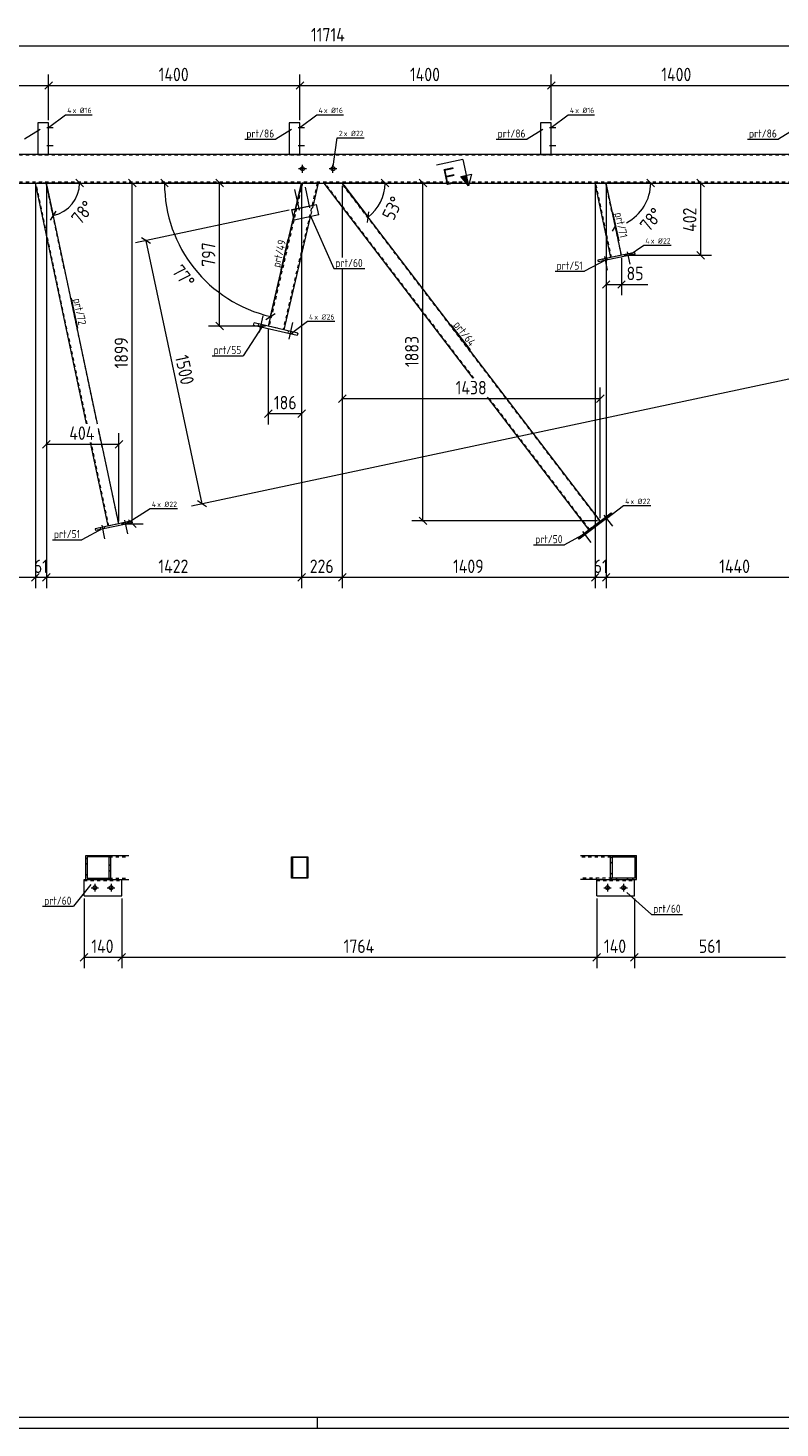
# Model space of a CAD drawing. Header units: millimetres. Extents: x 1 to 1188, y 1 to 840.
# Tile 3 of 6: x 511 to 790, y 1 to 521. Entities that reach past the tile are written whole.
import ezdxf

# ---------------------------------------------------------------- set-up
doc = ezdxf.new("R2010")
doc.units = ezdxf.units.MM
doc.header["$LTSCALE"] = 0.6
doc.linetypes.add('XKITLINE00', pattern=[0])
doc.linetypes.add('XKITLINE02', pattern=[4, 2, -2])
for name, color, linetype, lineweight in [('Bolt', 7, 'Continuous', 0), ('BoltMark', 3, 'Continuous', 0), ('DrawingSheet', 5, 'Continuous', 0), ('Part', 2, 'Continuous', 0), ('PartMark', 3, 'Continuous', 0), ('Section', 6, 'Continuous', 0), ('Z-DIMENSIONS', 1, 'Continuous', 0)]:
    doc.layers.add(name, color=color, linetype=linetype, lineweight=lineweight)
doc.styles.add('ARIAL', font='ARIAL.TTF')
doc.styles.add('ISOCPEUR', font='ISOCPEUR.TTF')

msp = doc.modelspace()

# ---------------------------------------------------------------- hatches: boundary and pattern name
at = {"layer": 'Section'}
msp.add_hatch(color=6, dxfattribs=at).paths.add_polyline_path([(673.2, 466.5), (674.03, 462.59), (671.25, 466.09)], flags=17)

# ---------------------------------------------------------------- linework, layer by layer
at = {"layer": 'Bolt', "color": 3, "linetype": 'XKITLINE00', "lineweight": 0}
for p, q in [((517.45, 484.32), (519.82, 484.32)), ((517.45, 484.32), (519.82, 484.32)), ((517.95, 484.85), (518.15, 484.85)), ((517.95, 484.85), (518.15, 484.85)), ((610.79, 484.32), (613.15, 484.32)), ((610.79, 484.32), (613.15, 484.32)), ((611.29, 484.85), (611.49, 484.85)), ((611.29, 484.85), (611.49, 484.85)), ((704.12, 484.32), (706.49, 484.32)), ((704.12, 484.32), (706.49, 484.32)), ((704.62, 484.85), (704.82, 484.85)), ((704.62, 484.85), (704.82, 484.85)), ((517.95, 483.79), (518.15, 483.79)), ((517.95, 483.79), (518.15, 483.79)), ((611.29, 483.79), (611.49, 483.79)), ((611.29, 483.79), (611.49, 483.79)), ((704.62, 483.79), (704.82, 483.79)), ((704.62, 483.79), (704.82, 483.79)), ((517.45, 477.65), (519.82, 477.65)), ((517.45, 477.65), (519.82, 477.65)), ((517.95, 478.19), (518.15, 478.19)), ((517.95, 478.19), (518.15, 478.19)), ((517.95, 477.12), (518.15, 477.12)), ((517.95, 477.12), (518.15, 477.12)), ((610.79, 477.65), (613.15, 477.65)), ((610.79, 477.65), (613.15, 477.65)), ((611.29, 478.19), (611.49, 478.19)), ((611.29, 478.19), (611.49, 478.19)), ((611.29, 477.12), (611.49, 477.12)), ((611.29, 477.12), (611.49, 477.12)), ((704.12, 477.65), (706.49, 477.65)), ((704.12, 477.65), (706.49, 477.65)), ((704.62, 478.19), (704.82, 478.19)), ((704.62, 478.19), (704.82, 478.19)), ((704.62, 477.12), (704.82, 477.12)), ((704.62, 477.12), (704.82, 477.12)), ((613.9, 468.98), (610.96, 468.98)), ((612.43, 467.51), (612.43, 470.44)), ((625.23, 468.98), (622.3, 468.98)), ((623.76, 467.51), (623.76, 470.44)), ((611.28, 453.65), (609.65, 461.31)), ((615.19, 454.48), (613.56, 462.14)), ((610.72, 454.04), (610.67, 454.23)), ((611.63, 454.23), (611.59, 454.43)), ((614.63, 454.87), (614.59, 455.07)), ((615.54, 455.06), (615.5, 455.26)), ((732.47, 437.18), (732.61, 436.53)), ((732.47, 437.18), (732.61, 436.53)), ((733.02, 438.15), (733.99, 433.57)), ((733.02, 438.15), (733.99, 433.57)), ((733.91, 437.49), (734.05, 436.84)), ((733.91, 437.49), (734.05, 436.84)), ((724, 435.38), (724.13, 434.73)), ((724, 435.38), (724.13, 434.73)), ((724.54, 436.35), (725.61, 431.3)), ((724.54, 436.35), (725.61, 431.3)), ((725.43, 435.69), (725.57, 435.03)), ((725.43, 435.69), (725.57, 435.03)), ((596.03, 410.34), (596.26, 411.31)), ((596.03, 410.34), (596.26, 411.31)), ((596.42, 408.19), (597.86, 414.36)), ((596.42, 408.19), (597.86, 414.36)), ((607.46, 405.62), (608.9, 411.79)), ((607.46, 405.62), (608.9, 411.79)), ((597.72, 409.94), (597.95, 410.92)), ((597.72, 409.94), (597.95, 410.92)), ((607.07, 407.76), (607.3, 408.74)), ((607.07, 407.76), (607.3, 408.74)), ((608.76, 407.37), (608.99, 408.34)), ((608.76, 407.37), (608.99, 408.34)), ((546.36, 338.35), (547.43, 333.29)), ((546.36, 338.35), (547.43, 333.29)), ((724.31, 339.1), (724.71, 338.57)), ((724.31, 339.1), (724.71, 338.57)), ((724.38, 340.21), (727.52, 336.1)), ((724.38, 340.21), (727.52, 336.1)), ((725.47, 339.99), (725.88, 339.46)), ((725.47, 339.99), (725.88, 339.46)), ((537.33, 335.58), (537.47, 334.93)), ((537.33, 335.58), (537.47, 334.93)), ((537.88, 336.55), (538.95, 331.49)), ((537.88, 336.55), (538.95, 331.49)), ((538.77, 335.88), (538.91, 335.23)), ((538.77, 335.88), (538.91, 335.23)), ((545.81, 337.38), (545.95, 336.73)), ((545.81, 337.38), (545.95, 336.73)), ((547.25, 337.68), (547.38, 337.03)), ((547.25, 337.68), (547.38, 337.03)), ((716.36, 333.03), (716.76, 332.5)), ((716.36, 333.03), (716.76, 332.5)), ((716.44, 334.14), (719.57, 330.03)), ((716.44, 334.14), (719.57, 330.03)), ((717.52, 333.92), (717.93, 333.39)), ((717.52, 333.92), (717.93, 333.39)), ((535.33, 203.19), (535.33, 200.39)), ((541.33, 203.19), (541.33, 200.39)), ((725.69, 203.19), (725.69, 200.39)), ((731.69, 203.19), (731.69, 200.39)), ((533.93, 201.79), (536.73, 201.79)), ((539.93, 201.79), (542.73, 201.79)), ((724.29, 201.79), (727.09, 201.79)), ((730.29, 201.79), (733.09, 201.79))]:
    msp.add_line(p, q, dxfattribs=at)
for centre, radius in [((612.43, 468.98), 0.733), ((623.76, 468.98), 0.733), ((535.33, 201.79), 0.7), ((541.33, 201.79), 0.7), ((725.69, 201.79), 0.7), ((731.69, 201.79), 0.7)]:
    msp.add_circle(centre, radius, dxfattribs=at)
at = {"layer": 'BoltMark', "color": 4, "linetype": 'XKITLINE00', "lineweight": 0}
for p, q in [((518.12, 484.32), (524.48, 489.08)), ((524.48, 489.08), (534.28, 489.08)), ((611.45, 484.32), (617.82, 489.08)), ((617.82, 489.08), (627.61, 489.08)), ((704.79, 484.32), (711.15, 489.08)), ((711.15, 489.08), (720.94, 489.08)), ((623.76, 468.98), (625.35, 480.5)), ((625.35, 480.5), (635.32, 480.5)), ((733.33, 436.68), (739.19, 440.58)), ((739.19, 440.58), (749.33, 440.58)), ((607.91, 407.57), (614.28, 412.33)), ((614.28, 412.33), (624.41, 412.33)), ((725.29, 339.02), (731.66, 343.78)), ((731.66, 343.78), (741.79, 343.78)), ((546.67, 336.88), (555.89, 342.68)), ((555.89, 342.68), (566.03, 342.68))]:
    msp.add_line(p, q, dxfattribs=at)
at = {"layer": 'DrawingSheet', "color": 2, "linetype": 'XKITLINE00', "lineweight": 0}
for p, q in [((1, 1), (1188, 1)), ((618, 1), (618, 5))]:
    msp.add_line(p, q, dxfattribs=at)
at = {"layer": 'DrawingSheet', "color": 3, "linetype": 'XKITLINE00', "lineweight": 0}
msp.add_line((5, 5), (1184, 5), dxfattribs=at)
at = {"layer": 'Part', "color": 2, "linetype": 'XKITLINE00', "lineweight": 0}
for p, q in [((518.15, 485.99), (514.15, 485.99)), ((514.15, 485.99), (514.15, 474.32)), ((518.15, 474.32), (518.15, 485.99)), ((611.49, 485.99), (607.49, 485.99)), ((607.49, 485.99), (607.49, 474.32)), ((611.49, 474.32), (611.49, 485.99)), ((704.82, 485.99), (700.82, 485.99)), ((700.82, 485.99), (700.82, 474.32)), ((704.82, 474.32), (704.82, 485.99)), ((1012.51, 474.32), (314.06, 474.32)), ((233.82, 463.66), (1012.51, 463.66)), ((532.26, 374.22), (513.25, 463.66)), ((536.35, 374.22), (517.34, 463.66)), ((612.1, 463.66), (609.86, 454.06)), ((618.26, 463.66), (616.35, 455.44)), ((675.85, 391.14), (620.48, 463.66)), ((723.04, 338.13), (627.19, 463.66)), ((727, 436.02), (721.12, 463.66)), ((730.91, 436.85), (725.21, 463.66)), ((608.52, 453.78), (617.65, 455.72)), ((609.35, 449.86), (608.52, 453.78)), ((617.69, 455.52), (608.56, 453.58)), ((618.48, 451.8), (617.65, 455.72)), ((609.13, 450.92), (599.7, 410.51)), ((615.34, 451.14), (605.55, 409.15)), ((618.48, 451.8), (609.35, 449.86)), ((735.8, 437.89), (722.11, 434.98)), ((735.94, 437.24), (722.24, 434.33)), ((735.94, 437.24), (735.8, 437.89)), ((722.11, 434.98), (722.24, 434.33)), ((594.28, 410.75), (594.51, 411.72)), ((610.74, 407.93), (594.51, 411.72)), ((610.51, 406.96), (594.28, 410.75)), ((610.74, 407.93), (610.51, 406.96)), ((718.8, 334.89), (681.19, 384.14)), ((544.25, 337.05), (536.73, 372.4)), ((540.33, 336.22), (533.74, 367.22)), ((714.82, 331.86), (727.01, 341.16)), ((727.41, 340.63), (715.23, 331.33)), ((727.01, 341.16), (727.41, 340.63)), ((549.14, 338.09), (535.44, 335.18)), ((535.44, 335.18), (535.58, 334.52)), ((549.28, 337.43), (535.58, 334.52)), ((549.28, 337.43), (549.14, 338.09)), ((715.23, 331.33), (714.82, 331.86)), ((531.97, 204.79), (531.97, 213.79)), ((531.97, 213.79), (547.9, 213.79)), ((541.21, 204.79), (541.21, 213.79)), ((715.64, 213.79), (736.51, 213.79)), ((726.86, 204.79), (726.86, 213.79)), ((736.51, 204.79), (736.51, 213.79)), ((540.69, 213.29), (532.48, 213.29)), ((532.48, 213.29), (532.48, 205.29)), ((540.69, 205.29), (540.69, 213.29)), ((608.41, 205.29), (608.41, 213.29)), ((608.41, 213.29), (614.41, 213.29)), ((614.11, 212.99), (608.71, 212.99)), ((608.71, 212.99), (608.71, 205.59)), ((614.11, 205.59), (614.11, 212.99)), ((614.41, 213.29), (614.41, 205.29)), ((727.39, 213.29), (735.97, 213.29)), ((727.39, 213.29), (727.39, 205.29)), ((735.97, 205.29), (735.97, 213.29)), ((531.33, 204.79), (531.97, 204.79)), ((531.33, 198.79), (531.33, 204.79)), ((531.97, 204.79), (542.98, 204.79)), ((532.48, 205.29), (540.69, 205.29)), ((542.98, 204.79), (545.33, 204.79)), ((545.33, 198.79), (545.33, 204.79)), ((545.33, 204.79), (547.9, 204.79)), ((614.41, 205.29), (608.41, 205.29)), ((608.71, 205.59), (614.11, 205.59)), ((721.69, 204.79), (715.64, 204.79)), ((721.69, 204.79), (723.89, 204.79)), ((721.69, 198.79), (721.69, 204.79)), ((723.89, 204.79), (736.51, 204.79)), ((735.97, 205.29), (727.39, 205.29)), ((735.69, 198.79), (735.69, 204.79)), ((531.33, 198.79), (545.33, 198.79)), ((721.69, 198.79), (735.69, 198.79))]:
    msp.add_line(p, q, dxfattribs=at)
at = {"layer": 'Part', "color": 7, "linetype": 'XKITLINE02', "lineweight": 0}
for p, q in [((517.95, 485.99), (517.95, 474.32)), ((611.29, 485.99), (611.29, 474.32)), ((704.62, 485.99), (704.62, 474.32)), ((1012.51, 473.99), (314.06, 473.99)), ((514.15, 474.32), (518.15, 474.32)), ((514.15, 474.32), (514.15, 474.32)), ((514.15, 474.32), (514.15, 474.32)), ((514.15, 474.32), (514.15, 474.32)), ((514.15, 474.32), (514.15, 474.32)), ((518.15, 474.32), (518.15, 474.32)), ((518.15, 474.32), (518.15, 474.32)), ((607.49, 474.32), (611.49, 474.32)), ((607.49, 474.32), (607.49, 474.32)), ((607.49, 474.32), (607.49, 474.32)), ((607.49, 474.32), (607.49, 474.32)), ((607.49, 474.32), (607.49, 474.32)), ((611.49, 474.32), (611.49, 474.32)), ((611.49, 474.32), (611.49, 474.32)), ((700.82, 474.32), (704.82, 474.32)), ((700.82, 474.32), (700.82, 474.32)), ((700.82, 474.32), (700.82, 474.32)), ((700.82, 474.32), (700.82, 474.32)), ((700.82, 474.32), (700.82, 474.32)), ((704.82, 474.32), (704.82, 474.32)), ((704.82, 474.32), (704.82, 474.32)), ((1012.51, 463.99), (233.75, 463.99)), ((517.34, 463.66), (513.25, 463.66)), ((532.46, 374.22), (513.45, 463.66)), ((517.13, 463.66), (536.14, 374.22)), ((612.45, 463.66), (600.03, 410.43)), ((617.92, 463.66), (605.22, 409.22)), ((618.26, 463.66), (612.1, 463.66)), ((627.19, 463.66), (620.48, 463.66)), ((676.1, 391.14), (620.73, 463.66)), ((722.88, 338.01), (626.94, 463.66)), ((725.21, 463.66), (721.12, 463.66)), ((727.19, 436.06), (721.33, 463.66)), ((725.01, 463.66), (730.71, 436.81)), ((609.86, 454.06), (609.13, 450.92)), ((616.35, 455.44), (615.34, 451.14)), ((730.91, 436.85), (727, 436.02)), ((605.55, 409.15), (599.7, 410.51)), ((718.96, 335.01), (681.44, 384.14)), ((536.73, 371.44), (544.05, 337.01)), ((540.53, 336.26), (533.95, 367.22)), ((544.25, 337.05), (540.33, 336.22)), ((718.8, 334.89), (723.04, 338.13)), ((540.69, 213.29), (547.39, 213.29)), ((716.17, 213.29), (727.39, 213.29)), ((531.33, 204.49), (545.33, 204.49)), ((531.97, 204.79), (542.98, 204.79)), ((540.69, 205.29), (547.39, 205.29)), ((542.98, 204.79), (545.33, 204.79)), ((727.39, 205.29), (716.17, 205.29)), ((723.89, 204.79), (721.69, 204.79)), ((721.69, 204.49), (735.69, 204.49)), ((723.89, 204.79), (735.69, 204.79))]:
    msp.add_line(p, q, dxfattribs=at)
at = {"layer": 'Part', "color": 11, "linetype": 'XKITLINE00', "lineweight": 0}
for p, q in [((535.64, 213.29), (535.14, 213.79)), ((537.66, 213.29), (537.16, 213.79)), ((541.21, 213.79), (541.21, 213.79)), ((541.21, 213.79), (541.21, 213.79)), ((727.39, 212.8), (726.86, 213.33)), ((730.95, 213.29), (730.45, 213.79)), ((732.97, 213.29), (732.47, 213.79)), ((532.48, 212.41), (531.97, 212.92)), ((532.48, 210.39), (531.97, 210.9)), ((541.21, 209.75), (540.69, 210.26)), ((541.21, 207.73), (540.69, 208.24)), ((608.41, 211.33), (608.71, 211.63)), ((608.41, 209.98), (608.71, 210.28)), ((610.06, 212.99), (610.36, 213.29)), ((611.41, 212.99), (611.71, 213.29)), ((614.1, 212.99), (614.41, 213.29)), ((614.11, 211.64), (614.41, 211.94)), ((614.11, 208.95), (614.41, 209.25)), ((727.39, 210.78), (726.86, 211.31)), ((736.51, 209.75), (735.97, 210.28)), ((736.51, 207.73), (735.97, 208.26)), ((532.11, 206.72), (531.97, 206.86)), ((532.02, 204.79), (531.97, 204.84)), ((532.48, 206.35), (532.11, 206.72)), ((534.04, 204.79), (533.54, 205.29)), ((538.08, 204.79), (537.58, 205.29)), ((540.1, 204.79), (539.6, 205.29)), ((608.41, 207.29), (608.71, 207.59)), ((608.41, 205.94), (608.71, 206.24)), ((610.45, 205.29), (610.75, 205.59)), ((611.79, 205.29), (612.09, 205.59)), ((614.11, 207.6), (614.41, 207.9)), ((727.39, 206.74), (726.86, 207.27)), ((727.32, 204.79), (726.86, 205.25)), ((729.34, 204.79), (728.84, 205.29)), ((733.38, 204.79), (732.88, 205.29)), ((735.4, 204.79), (734.9, 205.29))]:
    msp.add_line(p, q, dxfattribs=at)
at = {"layer": 'PartMark', "color": 7, "linetype": 'XKITLINE00', "lineweight": 0}
for p, q in [((514.97, 483.63), (509.18, 479.98)), ((591, 479.98), (602.51, 479.98)), ((608.31, 483.63), (602.51, 479.98)), ((684.33, 479.98), (695.84, 479.98)), ((701.64, 483.63), (695.84, 479.98)), ((777.67, 479.98), (789.18, 479.98)), ((794.97, 483.63), (789.18, 479.98)), ((727.6, 452.91), (729.88, 442.15)), ((615.28, 451.75), (624.04, 431.86)), ((604.47, 431.37), (607.14, 442.83)), ((624.04, 431.86), (635.56, 431.86)), ((724.94, 435.07), (717.21, 430.9)), ((706.21, 430.9), (717.21, 430.9)), ((526.52, 420.94), (528.91, 409.68)), ((597.68, 410.72), (590.35, 399.51)), ((667.5, 411.02), (674.65, 401.67)), ((578.84, 399.51), (590.35, 399.51)), ((538.28, 335.27), (530.55, 331.1)), ((717.47, 333.4), (709.74, 329.23)), ((519.55, 331.1), (530.55, 331.1)), ((698.23, 329.23), (709.74, 329.23)), ((533.86, 202.96), (527.4, 194.89)), ((732.86, 200.02), (742.1, 191.89)), ((515.89, 194.89), (527.4, 194.89)), ((742.1, 191.89), (753.62, 191.89))]:
    msp.add_line(p, q, dxfattribs=at)
at = {"layer": 'Section', "color": 6, "linetype": 'XKITLINE00', "lineweight": 0}
for p, q in [((671.95, 472.37), (662.17, 470.29)), ((671.95, 472.37), (674.03, 462.59)), ((671.25, 466.09), (675.16, 466.92)), ((674.03, 462.59), (671.25, 466.09)), ((675.16, 466.92), (674.03, 462.59))]:
    msp.add_line(p, q, dxfattribs=at)
at = {"layer": 'Z-DIMENSIONS', "color": 7, "linetype": 'XKITLINE00', "lineweight": 0}
for p, q in [((231.55, 514.69), (1012.51, 514.69)), ((424.82, 499.92), (518.15, 499.92)), ((519.57, 501.34), (516.74, 498.51)), ((519.57, 501.34), (516.74, 498.51)), ((518.15, 486.99), (518.15, 504.02)), ((518.15, 486.99), (518.15, 504.02)), ((518.15, 499.92), (611.49, 499.92)), ((612.9, 501.34), (610.07, 498.51)), ((612.9, 501.34), (610.07, 498.51)), ((611.49, 486.99), (611.49, 504.02)), ((611.49, 486.99), (611.49, 504.02)), ((611.49, 499.92), (704.82, 499.92)), ((706.24, 501.34), (703.41, 498.51)), ((706.24, 501.34), (703.41, 498.51)), ((704.82, 486.99), (704.82, 504.02)), ((704.82, 486.99), (704.82, 504.02)), ((704.82, 499.92), (798.15, 499.92)), ((529.66, 463.66), (517.34, 463.66)), ((519.9, 451.6), (517.34, 463.66)), ((531.07, 462.24), (528.25, 465.07)), ((545.25, 463.66), (553.22, 463.66)), ((547.81, 465.07), (550.64, 462.24)), ((549.22, 337.05), (549.22, 463.66)), ((559.78, 465.07), (562.61, 462.24)), ((611.1, 463.66), (561.19, 463.66)), ((561.19, 463.66), (612.1, 463.66)), ((587.75, 463.66), (577.55, 463.66)), ((580.24, 465.07), (583.06, 462.24)), ((581.65, 410.51), (581.65, 463.66)), ((600.54, 414.08), (612.1, 463.66)), ((643.08, 463.66), (627.19, 463.66)), ((636.83, 451.02), (627.19, 463.66)), ((644.5, 462.24), (641.67, 465.07)), ((662.99, 463.66), (653.04, 463.66)), ((655.73, 465.07), (658.56, 462.24)), ((657.14, 338.13), (657.14, 463.66)), ((741.74, 463.66), (725.21, 463.66)), ((728.65, 447.49), (725.21, 463.66)), ((726.21, 463.66), (741.74, 463.66)), ((743.15, 462.24), (740.32, 465.07)), ((752.32, 463.66), (764.33, 463.66)), ((758.92, 465.07), (761.74, 462.24)), ((760.33, 436.85), (760.33, 463.66)), ((513.25, 462.66), (513.25, 324.74)), ((513.25, 462.66), (513.25, 313.14)), ((517.34, 462.66), (517.34, 313.14)), ((517.34, 462.66), (517.34, 324.74)), ((517.34, 462.66), (517.34, 362.62)), ((517.54, 462.68), (519.9, 451.6)), ((612.1, 462.66), (612.1, 313.14)), ((612.1, 462.66), (612.1, 313.14)), ((612.1, 462.66), (612.1, 373.97)), ((627.19, 462.66), (627.19, 436.06)), ((627.19, 462.66), (627.19, 436.06)), ((627.19, 462.66), (627.19, 436.06)), ((627.8, 462.86), (636.83, 451.02)), ((721.12, 462.66), (721.12, 324.74)), ((721.12, 462.66), (721.12, 313.14)), ((725.21, 462.66), (725.21, 313.14)), ((725.21, 462.66), (725.21, 324.74)), ((725.21, 462.66), (725.21, 421.97)), ((518.81, 449.92), (520.99, 453.28)), ((607.54, 453.57), (550.37, 441.42)), ((636.57, 449.04), (637.1, 453.01)), ((727.56, 445.81), (728.72, 447.61)), ((555.96, 441.16), (552.61, 443.34)), ((554.28, 442.25), (575.07, 344.44)), ((758.92, 438.27), (761.74, 435.44)), ((627.19, 431.86), (627.19, 313.14)), ((627.19, 431.86), (627.19, 313.14)), ((627.19, 431.86), (627.19, 379.54)), ((730.91, 435.85), (730.91, 421.97)), ((731.91, 436.85), (764.33, 436.85)), ((726.62, 427.39), (723.8, 424.56)), ((732.32, 427.39), (729.49, 424.56)), ((725.21, 425.97), (730.91, 425.97)), ((730.91, 425.97), (740.67, 425.97)), ((730.91, 425.97), (740.67, 425.97)), ((892.85, 411.98), (571.16, 343.61)), ((580.24, 411.92), (583.06, 409.1)), ((598.84, 413.02), (602.23, 415.14)), ((598.7, 410.51), (577.55, 410.51)), ((599.7, 409.51), (599.7, 373.97)), ((723.04, 339.13), (723.04, 387.64)), ((628.6, 384.95), (625.77, 382.13)), ((627.19, 383.54), (723.04, 383.54)), ((724.45, 384.95), (721.62, 382.13)), ((601.12, 379.39), (598.29, 376.56)), ((599.7, 377.97), (612.1, 377.97)), ((613.52, 379.39), (610.69, 376.56)), ((544.25, 338.05), (544.25, 370.72)), ((518.75, 368.03), (515.92, 365.2)), ((517.34, 366.62), (544.25, 366.62)), ((545.66, 368.03), (542.83, 365.2)), ((576.75, 343.35), (573.39, 345.53)), ((547.81, 338.46), (550.64, 335.63)), ((655.73, 339.54), (658.56, 336.72)), ((545.25, 337.05), (553.22, 337.05)), ((722.04, 338.13), (653.04, 338.13)), ((514.66, 318.55), (511.83, 315.72)), ((513.85, 317.74), (511.83, 315.72)), ((513.25, 317.74), (513.25, 313.14)), ((518.75, 318.55), (515.92, 315.72)), ((517.94, 317.74), (515.92, 315.72)), ((517.34, 317.74), (517.34, 313.14)), ((613.52, 318.55), (610.69, 315.72)), ((613.52, 318.55), (610.69, 315.72)), ((628.6, 318.55), (625.77, 315.72)), ((628.6, 318.55), (625.77, 315.72)), ((722.54, 318.55), (719.71, 315.72)), ((721.72, 317.74), (719.71, 315.72)), ((721.12, 317.74), (721.12, 313.14)), ((726.62, 318.55), (723.8, 315.72)), ((725.81, 317.74), (723.8, 315.72)), ((725.21, 317.74), (725.21, 313.14)), ((418.96, 317.14), (513.25, 317.14)), ((513.25, 317.14), (517.34, 317.14)), ((517.34, 317.14), (612.1, 317.14)), ((612.1, 317.14), (627.19, 317.14)), ((627.19, 317.14), (721.12, 317.14)), ((721.12, 317.14), (725.21, 317.14)), ((725.21, 317.14), (821.22, 317.14)), ((531.33, 197.79), (531.33, 171.94)), ((545.33, 197.79), (545.33, 171.94)), ((545.33, 197.79), (545.33, 171.94)), ((721.69, 197.79), (721.69, 171.94)), ((721.69, 197.79), (721.69, 171.94)), ((735.69, 197.79), (735.69, 171.94)), ((735.69, 197.79), (735.69, 171.94)), ((532.74, 177.35), (529.92, 174.52)), ((546.74, 177.35), (543.92, 174.52)), ((546.74, 177.35), (543.92, 174.52)), ((723.1, 177.35), (720.27, 174.52)), ((723.1, 177.35), (720.27, 174.52)), ((737.1, 177.35), (734.27, 174.52)), ((737.1, 177.35), (734.27, 174.52)), ((531.33, 175.94), (545.33, 175.94)), ((545.33, 175.94), (721.69, 175.94)), ((721.69, 175.94), (735.69, 175.94)), ((735.69, 175.94), (791.76, 175.94))]:
    msp.add_line(p, q, dxfattribs=at)
for centre, radius, start, end in [((517.34, 463.66), 12.32, 281.9996, 360), ((612.1, 463.66), 50.91, 180, 256.866), ((627.19, 463.66), 15.89, 307.3636, 360), ((725.21, 463.66), 16.53, 297.0808, 360), ((725.21, 463.66), 16.53, 281.9996, 282.3463)]:
    msp.add_arc(centre, radius, start, end, dxfattribs=at)
at = {"layer": 'Z-DIMENSIONS', "color": 3}
for p in [(518.15, 499.92), (518.15, 499.92), (611.49, 499.92), (611.49, 499.92), (704.82, 499.92), (704.82, 499.92), (549.22, 463.66), (581.65, 463.66), (657.14, 463.66), (760.33, 463.66), (554.28, 442.25), (760.33, 436.85), (725.21, 425.97), (730.91, 425.97), (581.65, 410.51), (627.19, 383.54), (723.04, 383.54), (599.7, 377.97), (612.1, 377.97), (517.34, 366.62), (544.25, 366.62), (575.07, 344.44), (549.22, 337.05), (657.14, 338.13), (513.25, 317.14), (513.25, 317.14), (517.34, 317.14), (517.34, 317.14), (612.1, 317.14), (612.1, 317.14), (627.19, 317.14), (627.19, 317.14), (721.12, 317.14), (721.12, 317.14), (725.21, 317.14), (725.21, 317.14), (531.33, 175.94), (545.33, 175.94), (545.33, 175.94), (721.69, 175.94), (721.69, 175.94), (735.69, 175.94), (735.69, 175.94)]:
    msp.add_point(p, dxfattribs=at)
at = {"layer": 'Z-DIMENSIONS', "color": 7}
for p in [(529.66, 463.66), (561.19, 463.66), (643.08, 463.66), (741.74, 463.66), (519.9, 451.6), (636.83, 451.02), (728.65, 447.49), (600.54, 414.08)]:
    msp.add_point(p, dxfattribs=at)

# ---------------------------------------------------------------- texts
at = {"layer": 'BoltMark', "color": 4, "style": 'ISOCPEUR', "width": 0.85}
for s, p in [('4', (525.08, 489.68)), ('x Ø', (527.06, 489.68)), ('16', (531.61, 489.68)), ('4', (618.42, 489.68)), ('x Ø', (620.39, 489.68)), ('16', (624.95, 489.68)), ('4', (711.75, 489.68)), ('x Ø', (713.73, 489.68)), ('16', (718.28, 489.68)), ('2', (625.95, 481.1)), ('x Ø', (627.76, 481.1)), ('22', (632.31, 481.1)), ('4', (739.79, 441.18)), ('x Ø', (741.77, 441.18)), ('22', (746.32, 441.18)), ('4', (614.88, 412.93)), ('x Ø', (616.85, 412.93)), ('26', (621.41, 412.93)), ('4', (556.49, 343.28)), ('x Ø', (558.47, 343.28)), ('22', (563.02, 343.28)), ('4', (732.26, 344.38)), ('x Ø', (734.23, 344.38)), ('22', (738.79, 344.38))]:
    msp.add_text(s, height=2, dxfattribs=at).set_placement(p)
at = {"layer": 'PartMark', "color": 3, "style": 'ISOCPEUR', "width": 0.85}
for s, p in [('prt/86', (591.6, 480.58)), ('prt/86', (684.93, 480.58)), ('prt/86', (778.27, 480.58)), ('prt/60', (624.64, 432.46)), ('prt/51', (706.81, 431.5)), ('prt/55', (579.44, 400.11)), ('prt/51', (520.15, 331.7)), ('prt/50', (698.83, 329.83)), ('prt/60', (516.49, 195.49)), ('prt/60', (742.7, 192.49))]:
    msp.add_text(s, height=3, dxfattribs=at).set_placement(p)
for s, rotation, p in [('prt/71', -78.0025, (728.31, 452.45)), ('prt/49', 76.868, (604.02, 432.09)), ('prt/72', -78.0025, (527.23, 420.48)), ('prt/64', -52.6376, (668.35, 410.91))]:
    msp.add_text(s, height=3, rotation=rotation, dxfattribs=at).set_placement(p)
at = {"layer": 'Section', "color": 6, "style": 'ARIAL', "width": 0.85}
msp.add_text('E', height=6, rotation=11.9977, dxfattribs=at).set_placement((665.46, 462.81))
at = {"layer": 'Z-DIMENSIONS', "color": 3, "style": 'ISOCPEUR', "width": 0.85}
for s, p in [('11714', (615.59, 516.29)), ('1400', (559.02, 501.52)), ('1400', (652.35, 501.52)), ('1400', (745.69, 501.52)), ('85', (732.78, 427.57)), ('1438', (669.31, 385.14)), ('186', (601.82, 379.57)), ('404', (525.85, 368.22)), ('61', (512.71, 318.74)), ('1422', (558.92, 318.74)), ('226', (615.13, 318.74)), ('1409', (668.35, 318.74)), ('61', (720.59, 318.74)), ('1440', (767.2, 318.74)), ('140', (534.03, 177.54)), ('1764', (627.71, 177.54)), ('140', (724.39, 177.54)), ('561', (759.64, 177.54))]:
    msp.add_text(s, height=5, dxfattribs=at).set_placement(p)
for s, rotation, p in [('53°', 63.6843, (646.25, 449.43)), ('78°', 50.999, (530.04, 447.84)), ('78°', 50.999, (741.18, 445.2)), ('402', 90.0002, (758.73, 445.53)), ('797', 90.0002, (580.05, 432.57)), ('77°', -51.5662, (563.68, 430.72)), ('1899', 90.0002, (547.62, 394.77)), ('1883', 90.0002, (655.54, 395.31)), ('1500', -78.0025, (565.08, 399.14))]:
    msp.add_text(s, height=5, rotation=rotation, dxfattribs=at).set_placement(p)

doc.saveas('drawing.dxf')
